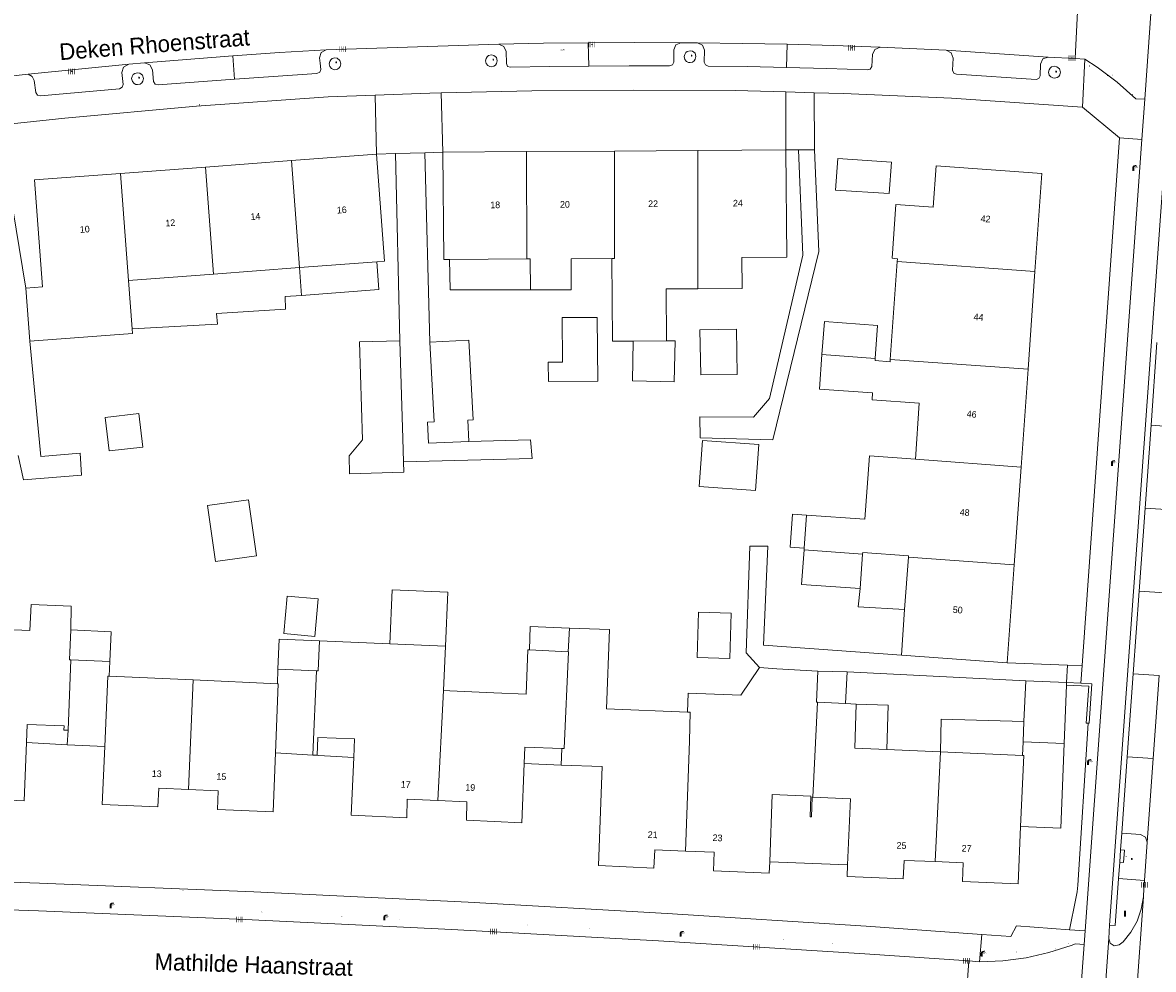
# Model space of a CAD drawing. Header units: metres. Extents: x 197457 to 198138, y 353986 to 354984.
# Tile 159 of 217: x 197948 to 198033, y 354435 to 354507. Entities that reach past the tile are written whole.
import ezdxf
from ezdxf.enums import TextEntityAlignment as Align

# ---------------------------------------------------------------- set-up
doc = ezdxf.new("R2010")
doc.units = ezdxf.units.M
doc.header["$MEASUREMENT"] = 0
for name, color, linetype, lineweight, true_color in [('afsluitpaal', 7, 'Continuous', 0, 0xde7233), ('benzine-   olieput', 7, 'Continuous', 0, 0x104b6e), ('CAI-kast', 7, 'Continuous', 0, 0x104b6e), ('elektrakast', 7, 'Continuous', 0, 0x104b6e), ('kolk', 7, 'Continuous', 0, 0x104b6e), ('lichtmast', 7, 'Continuous', 0, 0x104b6e), ('straatnaambord', 7, 'Continuous', 0, 0x104b6e), ('verkeersbordpaal', 7, 'Continuous', 0, 0x104b6e)]:
    doc.layers.add(name, color=color, linetype=linetype, lineweight=lineweight, true_color=true_color)
for name, color, linetype, lineweight in [('bijgebouw', 1, 'Continuous', 13), ('grens individueel parkeervak', 7, 'Continuous', 0), ('Grens maaiveld', 253, 'Continuous', 0), ('grens WOZ object', 7, 'Continuous', 0), ('hoofdgebouw', 1, 'Continuous', 0), ('Hoogtepunt', 7, 'Continuous', 0), ('huisnummerreeks BGT', 7, 'Continuous', 0), ('kant verharding', 7, 'Continuous', 0), ('muur breder dan 30cm', 30, 'Continuous', 0), ('openbare ruimte label tekst', 7, 'Continuous', 0), ('tussenmuur', 1, 'Continuous', 13), ('vlakafsluiter', 1, 'Continuous', 0), ('waterleidingput', 132, 'Continuous', 0), ('weginrichtingselement', 7, 'Continuous', 0)]:
    doc.layers.add(name, color=color, linetype=linetype, lineweight=lineweight)
doc.styles.add('Style-STANDARD', font='STANDARD.shx')
doc.styles.add('Style-WORKING', font='WORKING.shx')

# ---------------------------------------------------------------- blocks, each defined once
blk = doc.blocks.new('kolk')
at = {"layer": 'kolk', "linetype": 'Continuous', "lineweight": 0, "true_color": 0xbd2877}
for points in [[(-0.49, -0.43), (-0.49, 0), (-0.49, 0.42), (-0.4, 0.42), (-0.4, 0), (-0.4, -0.43)], [(-0.19, -0.43), (-0.19, 0), (-0.19, 0.42), (-0.11, 0.42), (-0.11, 0), (-0.11, -0.43)], [(0.11, -0.43), (0.11, 0), (0.11, 0.42), (0.19, 0.42), (0.19, 0), (0.19, -0.43)], [(0.4, -0.43), (0.4, 0), (0.4, 0.42), (0.49, 0.42), (0.49, 0), (0.49, -0.43)]]:
    blk.add_hatch(color=232, dxfattribs=at).paths.add_polyline_path(points)
at = {"layer": 'kolk', "linetype": 'Continuous', "lineweight": 0, "true_color": 0x681648}
blk.add_hatch(color=219, dxfattribs=at).paths.add_polyline_path([(0.1, 0, 1), (-0.1, 0, 1)])
blk = doc.blocks.new('benzineolieput')
at = {"layer": 'benzine-   olieput', "linetype": 'Continuous', "lineweight": 0, "true_color": 0xbd2877}
h = blk.add_hatch(color=232, dxfattribs=at)
edge = h.paths.add_edge_path()
edge.add_spline(control_points=[(0.44, 0), (0.44, 0.04), (0.43, 0.09), (0.36, 0.2), (0.28, 0.26), (0.09, 0.32), (-0.02, 0.33), (-0.22, 0.29), (-0.31, 0.24), (-0.42, 0.12), (-0.44, 0.06), (-0.44, -0.06), (-0.42, -0.12), (-0.33, -0.22), (-0.28, -0.26), (-0.1, -0.33), (0.04, -0.33), (0.27, -0.27), (0.37, -0.2), (0.43, -0.08), (0.44, -0.04), (0.44, 0)], knot_values=[0, 0, 0, 0, 0.060484, 0.060484, 0.178041, 0.178041, 0.295599, 0.295599, 0.413157, 0.413157, 0.498623, 0.498623, 0.584089, 0.584089, 0.669555, 0.669555, 0.808438, 0.808438, 0.94732, 0.94732, 1, 1, 1, 1], degree=3, periodic=0)
edge = h.paths.add_edge_path(flags=16)
edge.add_ellipse((0, 0), major_axis=(0.392, 0), ratio=0.689655, start_angle=0, end_angle=360)
h = blk.add_hatch(color=232, dxfattribs=at)
h.paths.add_polyline_path([(-0.05, -0.09, -0.572477), (-0.05, 0.09, 0.381612), (-0.15, 0.17), (-0.25, 0.17), (-0.25, -0.18), (-0.15, -0.18, 0.381612)])
h.paths.add_polyline_path([(-0.15, -0.12), (-0.2, -0.12), (-0.2, -0.02), (-0.15, -0.02, -1)], flags=16)
h.paths.add_polyline_path([(-0.15, 0.02), (-0.2, 0.02), (-0.2, 0.12), (-0.15, 0.12, -1)], flags=16)
at = {"layer": 'benzine-   olieput', "linetype": 'Continuous', "lineweight": 0, "true_color": 0x681648}
blk.add_hatch(color=219, dxfattribs=at).paths.add_polyline_path([(0.1, 0, 1), (-0.1, 0, 1)])
at = {"layer": 'benzine-   olieput', "linetype": 'Continuous', "lineweight": 0, "true_color": 0xbd2877}
h = blk.add_hatch(color=232, dxfattribs=at)
h.paths.add_polyline_path([(0.27, -0.08), (0.27, 0.07, 1), (0.07, 0.07), (0.07, 0.07, -0.377964), (0.07, -0.07), (0.07, -0.08, 1)])
h.paths.add_polyline_path([(0.12, -0.08), (0.12, 0.07, -1), (0.23, 0.07), (0.23, -0.08, -1)], flags=16)
blk = doc.blocks.new('kast')
at = {"layer": 'CAI-kast', "linetype": 'Continuous', "lineweight": 0, "true_color": 0xbd2877}
h = blk.add_hatch(color=232, dxfattribs=at)
edge = h.paths.add_edge_path()
edge.add_arc((0, 0), 0.1, 0, 360)
edge.add_line((0, -0.1), (0.34, -0.1))
edge.add_line((0.34, -0.1), (0.34, 0.47))
edge.add_line((0.34, 0.47), (-0.34, 0.47))
edge.add_line((-0.34, 0.47), (-0.34, -0.1))
edge.add_line((-0.34, -0.1), (0, -0.1))
edge = h.paths.add_edge_path(flags=16)
edge.add_arc((-0.2, 0.31), 0.0607, 0, 360)
at = {"layer": 'CAI-kast', "linetype": 'Continuous', "lineweight": 0, "true_color": 0x681648}
blk.add_hatch(color=219, dxfattribs=at).paths.add_polyline_path([(-0.1, 0, 1), (0.1, 0, 1)])
at = {"layer": 'CAI-kast', "color": 232, "linetype": 'Continuous', "lineweight": 0, "true_color": 0xbd2877, "extrusion": (0, 0, -1)}
blk.add_solid([(-0.34, 0.65), (0.34, 0.65), (-0.34, 0.55), (0.34, 0.55)], dxfattribs=at)
blk = doc.blocks.new('lichtmast')
at = {"layer": 'lichtmast', "linetype": 'Continuous', "lineweight": 0, "true_color": 0xbd2877}
for points in [[(0.15, 0.42, -0.344151), (0.3, 0.61), (0.43, 0.64, 0.960861), (0.4, 0.79), (0.1, 0.74, 0.366629), (-0.15, 0.45), (-0.15, -0.1), (0, -0.1, -0.414214), (-0.1, 0, -1), (0.1, 0, -0.414214), (0, -0.1), (0.15, -0.1)], [(0.35, 0.55, 1), (0.3, 0.56), (0.23, 0.32, 1), (0.28, 0.31)], [(0.42, 0.58, 1), (0.38, 0.57), (0.44, 0.33, 1), (0.48, 0.34)], [(0.49, 0.61, 1), (0.45, 0.58), (0.63, 0.4, 1), (0.66, 0.43)]]:
    blk.add_hatch(color=232, dxfattribs=at).paths.add_polyline_path(points)
at = {"layer": 'lichtmast', "linetype": 'Continuous', "lineweight": 0, "true_color": 0x681648}
blk.add_hatch(color=219, dxfattribs=at).paths.add_polyline_path([(-0.1, 0, 1), (0.1, 0, 1)])
blk = doc.blocks.new('afsluitpaal')
at = {"layer": 'afsluitpaal', "linetype": 'Continuous', "lineweight": 0, "true_color": 0xbd2877}
blk.add_hatch(color=232, dxfattribs=at).paths.add_polyline_path([(0.15, 0.65, 1), (-0.15, 0.65), (-0.15, 0.05), (-0.3, 0.05), (-0.3, -0.1), (0, -0.1, -0.414214), (-0.1, 0, -1), (0.1, 0, -0.414214), (0, -0.1), (0.3, -0.1), (0.3, 0.05), (0.15, 0.05)])
at = {"layer": 'afsluitpaal', "linetype": 'Continuous', "lineweight": 0, "true_color": 0x681648}
blk.add_hatch(color=219, dxfattribs=at).paths.add_polyline_path([(0.1, 0, 1), (-0.1, 0, 1)])
blk = doc.blocks.new('waterleidingput')
at = {"layer": 'waterleidingput', "linetype": 'Continuous', "lineweight": 0, "true_color": 0x248bcb}
h = blk.add_hatch(color=142, dxfattribs=at)
edge = h.paths.add_edge_path()
edge.add_spline(control_points=[(0.44, 0), (0.44, 0.04), (0.43, 0.09), (0.36, 0.2), (0.28, 0.26), (0.09, 0.32), (-0.02, 0.33), (-0.22, 0.29), (-0.31, 0.24), (-0.42, 0.12), (-0.44, 0.06), (-0.44, -0.06), (-0.42, -0.12), (-0.33, -0.22), (-0.28, -0.26), (-0.1, -0.33), (0.04, -0.33), (0.27, -0.27), (0.37, -0.2), (0.43, -0.08), (0.44, -0.04), (0.44, 0)], knot_values=[0, 0, 0, 0, 0.060484, 0.060484, 0.178041, 0.178041, 0.295599, 0.295599, 0.413157, 0.413157, 0.498623, 0.498623, 0.584089, 0.584089, 0.669555, 0.669555, 0.808438, 0.808438, 0.94732, 0.94732, 1, 1, 1, 1], degree=3, periodic=0)
edge = h.paths.add_edge_path(flags=16)
edge.add_ellipse((0, 0), major_axis=(0.392, 0), ratio=0.689655, start_angle=0, end_angle=360)
for points in [[(-0.05, -0.09, -0.141608), (-0.09, -0.05), (-0.1, -0.09), (-0.17, 0.18), (-0.22, 0.18), (-0.12, -0.17), (-0.07, -0.17)], [(0.03, 0.18), (-0.02, 0.18), (-0.05, 0.09, -0.269854), (0.05, 0.09)], [(0.23, 0.18), (0.18, 0.18), (0.1, -0.09), (0.09, -0.05, -0.141608), (0.05, -0.09), (0.08, -0.17), (0.13, -0.17)]]:
    blk.add_hatch(color=142, dxfattribs=at).paths.add_polyline_path(points)
at = {"layer": 'waterleidingput', "linetype": 'Continuous', "lineweight": 0, "true_color": 0x104b6e}
blk.add_hatch(color=156, dxfattribs=at).paths.add_polyline_path([(0.1, 0, 1), (-0.1, 0, 1)])
blk = doc.blocks.new('kast_1')
at = {"layer": 'elektrakast', "linetype": 'Continuous', "lineweight": 0, "true_color": 0xbd2877}
h = blk.add_hatch(color=232, dxfattribs=at)
edge = h.paths.add_edge_path()
edge.add_arc((0, 0), 0.1, 0, 360)
edge.add_line((0, -0.1), (0.34, -0.1))
edge.add_line((0.34, -0.1), (0.34, 0.47))
edge.add_line((0.34, 0.47), (-0.34, 0.47))
edge.add_line((-0.34, 0.47), (-0.34, -0.1))
edge.add_line((-0.34, -0.1), (0, -0.1))
edge = h.paths.add_edge_path(flags=16)
edge.add_arc((-0.2, 0.31), 0.0607, 0, 360)
at = {"layer": 'elektrakast', "linetype": 'Continuous', "lineweight": 0, "true_color": 0x681648}
blk.add_hatch(color=219, dxfattribs=at).paths.add_polyline_path([(-0.1, 0, 1), (0.1, 0, 1)])
at = {"layer": 'elektrakast', "color": 232, "linetype": 'Continuous', "lineweight": 0, "true_color": 0xbd2877, "extrusion": (0, 0, -1)}
blk.add_solid([(-0.34, 0.65), (0.34, 0.65), (-0.34, 0.55), (0.34, 0.55)], dxfattribs=at)
blk = doc.blocks.new('paal')
at = {"layer": 'verkeersbordpaal', "linetype": 'Continuous', "lineweight": 0, "true_color": 0xbd2877}
blk.add_hatch(color=232, dxfattribs=at).paths.add_polyline_path([(0.15, 0.8), (-0.15, 0.8), (-0.15, -0.1), (0, -0.1, -0.414214), (-0.1, 0, -1), (0.1, 0, -0.414214), (0, -0.1), (0.15, -0.1)])
at = {"layer": 'verkeersbordpaal', "linetype": 'Continuous', "lineweight": 0, "true_color": 0x681648}
blk.add_hatch(color=219, dxfattribs=at).paths.add_polyline_path([(-0.1, 0, 1), (0.1, 0, 1)])
blk = doc.blocks.new('bord_3')
at = {"layer": 'straatnaambord', "linetype": 'Continuous', "lineweight": 0, "true_color": 0xbd2877}
h = blk.add_hatch(color=232, dxfattribs=at)
h.paths.add_polyline_path([(-0.75, -0.38), (-0.75, 0.38), (0.75, 0.38), (0.75, -0.38)])
h.paths.add_polyline_path([(-0.65, -0.27), (-0.65, 0.27), (0.65, 0.27), (0.65, -0.27)], flags=16)
at = {"layer": 'straatnaambord', "linetype": 'Continuous', "lineweight": 0, "true_color": 0xbd2877, "transparency": 33554534}
h = blk.add_hatch(color=232, dxfattribs=at)
h.paths.add_polyline_path([(-0.65, -0.27), (-0.65, 0.27), (0.65, 0.27), (0.65, -0.27)])
h.paths.add_polyline_path([(-0.55, -0.18), (-0.55, 0.17), (0.55, 0.17), (0.55, -0.18)], flags=16)
at = {"layer": 'straatnaambord', "linetype": 'Continuous', "lineweight": 0, "true_color": 0x681648}
blk.add_hatch(color=219, dxfattribs=at).paths.add_polyline_path([(-0.1, 0, 1), (0.1, 0, 1)])

msp = doc.modelspace()

# ---------------------------------------------------------------- linework, layer by layer
at = {"layer": 'bijgebouw', "linetype": 'Continuous', "lineweight": 13}
for p, q in [((197976.237, 354475.1), (197976.008, 354482.49)), ((197978.607, 354476.36), (197978.296, 354482.377)), ((197981.546, 354476.512), (197981.162, 354476.492)), ((197981.162, 354476.492), (197981.229, 354474.893)), ((197976.237, 354475.1), (197976.291, 354473.358)), ((198023.104, 354453.756), (198023.237, 354456.822)), ((198023.237, 354456.822), (198026.325, 354456.688)), ((198026.317, 354456.489), (198026.135, 354452.1)), ((198026.317, 354456.489), (198026.325, 354456.688))]:
    msp.add_line(p, q, dxfattribs=at)
at = {"layer": 'bijgebouw', "linetype": 'Continuous', "lineweight": 13, "flags": 128}
for points in [[(198009.056, 354496.243), (198008.897, 354493.862), (198012.949, 354493.592), (198013.108, 354495.973), (198009.056, 354496.243)], [(198011.883, 354481.158), (198012.059, 354483.645), (198008.047, 354483.93), (198007.87, 354481.442)], [(197976.008, 354482.49), (197972.969, 354482.396), (197973.198, 354475.006)], [(197978.296, 354482.377), (197981.235, 354482.529), (197981.546, 354476.512)], [(197981.229, 354474.893), (197978.183, 354474.765), (197978.117, 354476.339), (197978.607, 354476.36)], [(197976.291, 354473.358), (197976.315, 354472.572), (197972.233, 354472.445), (197972.191, 354473.806), (197973.198, 354475.006)], [(198006.519, 354466.701), (198006.334, 354464.099), (198010.751, 354463.785)], [(197954.147, 354458.282), (197954.239, 354460.524), (197951.207, 354460.674)], [(197969.958, 354459.841), (197966.912, 354459.97), (197966.826, 354457.705)]]:
    msp.add_lwpolyline(points, dxfattribs=at)
at = {"layer": 'grens individueel parkeervak', "linetype": 'Continuous', "lineweight": 0}
for p, q in [((197990.239, 354504.979), (197990.27, 354503.217)), ((198005.252, 354504.864), (198005.192, 354503.124)), ((198017.244, 354504.411), (198024.938, 354503.905)), ((197955.571, 354503.353), (197947.982, 354502.606)), ((197963.416, 354503.991), (197956.751, 354503.458)), ((197963.544, 354502.226), (197963.416, 354503.991)), ((198033.14, 354482.354), (198032.693, 354476.113)), ((198032.693, 354476.113), (198032.245, 354469.847)), ((198034.651, 354475.974), (198032.693, 354476.113)), ((198032.245, 354469.847), (198031.798, 354463.588)), ((198034.204, 354469.717), (198032.245, 354469.847)), ((198031.798, 354463.588), (198031.351, 354457.347)), ((198031.798, 354463.588), (198033.757, 354463.46)), ((198031.351, 354457.347), (198030.903, 354451.076)), ((198033.312, 354457.222), (198031.351, 354457.347)), ((198032.865, 354450.97), (198033.312, 354457.222)), ((198030.903, 354451.076), (198030.492, 354445.327)), ((198030.903, 354451.076), (198032.865, 354450.97)), ((198032.413, 354444.638), (198032.865, 354450.97))]:
    msp.add_line(p, q, dxfattribs=at)
at = {"layer": 'grens individueel parkeervak', "linetype": 'Continuous', "lineweight": 0, "flags": 128}
for points in [[(197970.459, 354504.448), (197966.937, 354504.233), (197963.416, 354503.991)], [(197963.544, 354502.226), (197969.76, 354502.66), (197969.974, 354502.753), (197970.056, 354502.971), (197969.999, 354503.449), (197969.964, 354503.852), (197970.086, 354504.254), (197970.459, 354504.448)], [(197983.479, 354504.871), (197986.859, 354504.938), (197990.239, 354504.979)], [(197990.27, 354503.217), (197987.316, 354503.181), (197984.362, 354503.127), (197984.149, 354503.201), (197984.06, 354503.407), (197984.053, 354504.314), (197983.878, 354504.707), (197983.479, 354504.871)], [(197990.239, 354504.979), (197993.729, 354504.996), (197997.219, 354504.984)], [(197990.27, 354503.217), (197993.323, 354503.236), (197996.377, 354503.236), (197996.586, 354503.323), (197996.682, 354503.528), (197996.687, 354504.436), (197996.837, 354504.823), (197997.219, 354504.984)], [(197998.482, 354504.975), (197998.861, 354504.809), (197999.007, 354504.423), (197998.982, 354503.504), (197999.071, 354503.303), (197999.272, 354503.213)], [(197998.482, 354504.975), (198001.867, 354504.933), (198005.252, 354504.864)], [(198005.192, 354503.124), (198008.244, 354503.038), (198011.296, 354502.925), (198011.516, 354502.995), (198011.624, 354503.2), (198011.668, 354504.098), (198011.853, 354504.482), (198012.249, 354504.642)], [(198005.252, 354504.864), (198008.751, 354504.766), (198012.249, 354504.642)], [(198017.244, 354504.411), (198017.617, 354504.223), (198017.754, 354503.829), (198017.727, 354502.909), (198017.811, 354502.693), (198018.022, 354502.6), (198024.018, 354502.208), (198024.223, 354502.29), (198024.323, 354502.487), (198024.365, 354503.372), (198024.539, 354503.76), (198024.938, 354503.905)], [(197955.571, 354503.353), (197955.182, 354503.151), (197955.05, 354502.733), (197955.142, 354501.839), (197955.07, 354501.626), (197954.875, 354501.513), (197948.912, 354500.978), (197948.677, 354501.015), (197948.554, 354501.219), (197948.43, 354502.127), (197948.286, 354502.441), (197947.982, 354502.606)], [(197963.544, 354502.226), (197957.776, 354501.805), (197957.55, 354501.865), (197957.432, 354502.066), (197957.35, 354502.946), (197957.155, 354503.324), (197956.751, 354503.458)], [(198005.192, 354503.124), (198002.232, 354503.181), (197999.272, 354503.213)], [(198030.492, 354445.327), (198031.911, 354445.228), (198032.28, 354445.033), (198032.413, 354444.638)]]:
    msp.add_lwpolyline(points, dxfattribs=at)
at = {"layer": 'Grens maaiveld', "linetype": 'Continuous', "lineweight": 0}
for p, q in [((198027.211, 354508.701), (198026.96, 354503.789)), ((198018.946, 354435.68), (198018.588, 354430.743))]:
    msp.add_line(p, q, dxfattribs=at)
at = {"layer": 'grens WOZ object', "linetype": 'Continuous', "lineweight": 0}
for p, q in [((197968.45, 354488.009), (197961.958, 354487.52)), ((197968.45, 354488.009), (197974.274, 354488.448)), ((197968.608, 354485.915), (197968.45, 354488.009)), ((197985.591, 354488.66), (197979.756, 354488.619)), ((197985.591, 354488.66), (197985.865, 354488.662)), ((197985.875, 354486.323), (197985.865, 354488.662)), ((197961.958, 354487.52), (197955.545, 354487.037)), ((197955.545, 354487.037), (197955.82, 354483.392)), ((197998.666, 354483.31), (198001.424, 354483.354)), ((197998.721, 354479.905), (197998.666, 354483.31)), ((198001.424, 354483.354), (198001.479, 354479.95)), ((197996.144, 354482.48), (197993.615, 354482.462)), ((198001.479, 354479.95), (197998.721, 354479.905)), ((197953.8, 354476.707), (197956.338, 354476.991)), ((197956.338, 354476.991), (197956.62, 354474.464)), ((197954.082, 354474.181), (197953.8, 354476.707)), ((197956.62, 354474.464), (197954.082, 354474.181)), ((198006.705, 354469.329), (198006.528, 354466.828)), ((198010.751, 354463.785), (198010.936, 354466.388)), ((198014.385, 354466.143), (198014.105, 354462.204)), ((198014.393, 354466.253), (198014.385, 354466.143)), ((197998.447, 354458.57), (197998.545, 354461.993)), ((197998.545, 354461.993), (198001.027, 354461.922)), ((198001.027, 354461.922), (198000.929, 354458.498)), ((197988.818, 354460.807), (197988.724, 354459.01)), ((197975.271, 354459.617), (197979.461, 354459.44)), ((197988.724, 354459.01), (197985.801, 354459.157)), ((197951.205, 354458.399), (197950.994, 354453.093)), ((197951.205, 354458.399), (197954.147, 354458.282)), ((197954.102, 354457.179), (197954.147, 354458.282)), ((198000.929, 354458.498), (197998.447, 354458.57)), ((197966.826, 354457.705), (197966.784, 354456.602)), ((197969.724, 354457.581), (197966.826, 354457.705)), ((197969.724, 354457.581), (197969.453, 354451.227)), ((198007.558, 354457.549), (198009.762, 354457.491)), ((198009.762, 354457.491), (198009.654, 354455.099)), ((198007.527, 354455.205), (198009.654, 354455.099)), ((197950.994, 354453.093), (197950.923, 354451.999)), ((198023.037, 354452.226), (198023.104, 354453.756)), ((197950.923, 354451.999), (197947.844, 354452.157)), ((198023.037, 354452.226), (198023.009, 354451.181)), ((198026.135, 354452.1), (198023.037, 354452.226)), ((197953.768, 354451.853), (197950.923, 354451.999)), ((197969.453, 354451.217), (197966.634, 354451.391)), ((197988.196, 354450.466), (197988.244, 354451.715)), ((198016.812, 354451.452), (198023.009, 354451.181)), ((197969.453, 354451.227), (197969.453, 354451.217)), ((197972.547, 354451.027), (197969.453, 354451.217)), ((197988.196, 354450.466), (197985.408, 354450.574)), ((198003.922, 354443.17), (198009.804, 354442.922))]:
    msp.add_line(p, q, dxfattribs=at)
at = {"layer": 'grens WOZ object', "linetype": 'Continuous', "lineweight": 0, "flags": 128}
for points in [[(197974.274, 354488.448), (197974.432, 354486.354), (197968.608, 354485.915)], [(197985.875, 354486.323), (197979.817, 354486.334), (197979.756, 354488.619)], [(197968.608, 354485.915), (197967.374, 354485.836), (197967.395, 354484.865), (197962.199, 354484.554), (197962.266, 354483.75), (197955.82, 354483.392)], [(197990.918, 354484.252), (197990.949, 354479.443), (197987.227, 354479.419), (197987.218, 354480.878), (197988.296, 354480.885), (197988.275, 354484.235), (197990.918, 354484.252)], [(197996.144, 354482.48), (197996.78, 354482.48), (197996.726, 354479.392), (197993.573, 354479.452), (197993.615, 354482.462)], [(197998.598, 354471.495), (197998.851, 354474.964), (198003.1, 354474.654), (198002.847, 354471.185), (197998.598, 354471.495)], [(197965.198, 354466.259), (197962.122, 354465.822), (197961.521, 354470.048), (197964.597, 354470.485), (197965.198, 354466.259)], [(198006.705, 354469.329), (198005.642, 354469.404), (198005.465, 354466.904), (198006.528, 354466.828)], [(198010.936, 354466.388), (198010.944, 354466.498), (198014.393, 354466.253)], [(197979.461, 354459.44), (197979.633, 354463.514), (197975.442, 354463.691), (197975.271, 354459.617)], [(198010.751, 354463.785), (198010.611, 354462.417), (198014.105, 354462.204)], [(197969.608, 354460.178), (197967.267, 354460.389), (197967.522, 354463.218), (197969.863, 354463.007), (197969.608, 354460.178)], [(197988.818, 354460.807), (197985.863, 354460.932), (197985.801, 354459.157)], [(198007.558, 354457.549), (198007.467, 354455.208), (198007.527, 354455.205)], [(197953.768, 354451.853), (197954.003, 354457.184), (197954.102, 354457.179)], [(197966.634, 354451.391), (197966.846, 354456.599), (197966.784, 354456.602)], [(198010.442, 354455.06), (198010.34, 354451.734), (198012.756, 354451.629)], [(198010.442, 354455.06), (198012.859, 354454.986), (198012.756, 354451.629)], [(198023.104, 354453.756), (198016.862, 354453.927), (198016.812, 354451.452)], [(197950.994, 354453.093), (197950.674, 354453.106), (197950.687, 354453.425), (197947.899, 354453.536), (197947.844, 354452.157)], [(197969.453, 354451.227), (197969.772, 354451.213), (197969.83, 354452.556), (197972.607, 354452.438), (197972.547, 354451.027)], [(197985.408, 354450.574), (197985.457, 354451.823), (197988.244, 354451.715)], [(198026.135, 354452.1), (198025.878, 354445.694), (198022.855, 354445.836)], [(198023.009, 354451.181), (198023.088, 354451.178), (198022.855, 354445.836)], [(198003.922, 354443.17), (198004.118, 354448.237), (198007.036, 354448.124), (198006.975, 354446.555), (198007.075, 354446.551), (198007.132, 354448.03), (198007.169, 354448.029)], [(198007.169, 354448.029), (198010.009, 354447.919), (198009.804, 354442.922)]]:
    msp.add_lwpolyline(points, dxfattribs=at)
at = {"layer": 'hoofdgebouw', "linetype": 'Continuous', "lineweight": 0}
for p, q in [((197974.263, 354496.57), (197967.845, 354496.086)), ((197979.277, 354496.716), (197985.587, 354496.761)), ((197985.587, 354496.761), (197992.217, 354496.808)), ((197992.217, 354496.808), (197998.506, 354496.853)), ((197998.506, 354496.853), (198005.154, 354496.9)), ((197961.35, 354495.597), (197967.845, 354496.086)), ((197954.935, 354495.114), (197961.35, 354495.597)), ((197988.944, 354488.684), (197992.02, 354488.706)), ((198013.021, 354481.077), (198013.544, 354488.459)), ((198023.414, 354480.34), (198023.939, 354487.722)), ((197947.809, 354486.454), (197949.056, 354486.548)), ((197948.11, 354482.465), (197947.809, 354486.454)), ((198013.01, 354480.91), (198013.021, 354481.077)), ((198022.89, 354472.959), (198023.414, 354480.34)), ((198015.211, 354477.766), (198014.912, 354473.556)), ((198022.365, 354465.577), (198022.89, 354472.959)), ((198006.528, 354466.828), (198006.519, 354466.701)), ((198021.84, 354458.19), (198022.365, 354465.577)), ((198014.105, 354462.204), (198013.86, 354458.756)), ((197948.113, 354460.621), (197941.749, 354460.89)), ((197969.958, 354459.841), (197975.271, 354459.617)), ((197979.461, 354459.44), (197979.319, 354456.079)), ((198013.86, 354458.756), (198021.84, 354458.19)), ((198004.454, 354457.735), (198003.157, 354457.819)), ((198004.454, 354457.735), (198007.558, 354457.549)), ((197960.427, 354456.891), (197954.102, 354457.179)), ((197966.784, 354456.602), (197960.427, 354456.891)), ((197979.79, 354456.058), (197979.319, 354456.079)), ((197983.105, 354455.912), (197979.79, 354456.058)), ((198009.654, 354455.099), (198010.442, 354455.06)), ((197991.613, 354454.696), (197997.729, 354454.458)), ((198012.756, 354451.629), (198016.812, 354451.452))]:
    msp.add_line(p, q, dxfattribs=at)
at = {"layer": 'hoofdgebouw', "linetype": 'Continuous', "lineweight": 0, "flags": 128}
for points in [[(197974.274, 354488.448), (197974.872, 354488.493), (197974.263, 354496.57)], [(197979.756, 354488.619), (197979.335, 354488.616), (197979.277, 354496.716)], [(198005.154, 354496.9), (198005.212, 354488.8), (198001.829, 354488.776)], [(198023.939, 354487.722), (198024.465, 354495.124), (198016.485, 354495.69), (198016.263, 354492.566)], [(197954.935, 354495.114), (197948.447, 354494.625), (197949.056, 354486.548)], [(198013.544, 354488.459), (198013.56, 354488.682), (198013.161, 354488.71), (198013.448, 354492.765), (198016.263, 354492.566)], [(197988.944, 354488.684), (197988.954, 354486.337), (197985.875, 354486.323)], [(197993.615, 354482.462), (197992.065, 354482.451), (197992.02, 354488.706)], [(197998.513, 354486.417), (198001.845, 354486.441), (198001.829, 354488.776)], [(197998.513, 354486.417), (197996.116, 354486.4), (197996.144, 354482.48)], [(197955.82, 354483.392), (197955.846, 354483.048), (197948.11, 354482.465)], [(198007.87, 354481.442), (198007.686, 354478.845), (198011.684, 354478.561), (198011.646, 354478.019), (198015.211, 354477.766)], [(198013.01, 354480.91), (198011.871, 354480.991), (198011.883, 354481.158)], [(198014.912, 354473.556), (198011.453, 354473.801), (198011.113, 354469.016), (198006.705, 354469.329)], [(197951.207, 354460.674), (197951.235, 354462.451), (197948.196, 354462.588), (197948.113, 354460.621)], [(197991.613, 354454.696), (197991.846, 354460.684), (197988.818, 354460.807)], [(197985.801, 354459.157), (197985.688, 354459.163), (197985.545, 354455.804), (197983.105, 354455.912)], [(198003.157, 354457.819), (198001.74, 354455.731), (197997.784, 354455.885), (197997.729, 354454.458)], [(197941.276, 354449.446), (197943.534, 354449.345), (197943.468, 354447.937), (197947.669, 354447.761), (197947.844, 354452.157)], [(197960.072, 354448.615), (197957.831, 354448.724), (197957.759, 354447.303), (197953.576, 354447.49), (197953.768, 354451.853)], [(197966.634, 354451.391), (197966.453, 354446.936), (197962.262, 354447.104), (197962.309, 354448.506), (197960.072, 354448.615)], [(197978.889, 354447.792), (197976.58, 354447.895), (197976.552, 354446.489), (197972.361, 354446.673), (197972.547, 354451.027)], [(197978.889, 354447.792), (197981.067, 354447.695), (197981.046, 354446.293), (197985.235, 354446.115), (197985.408, 354450.574)], [(197997.563, 354443.975), (197995.247, 354444.076), (197995.194, 354442.692), (197991.005, 354442.872), (197991.294, 354450.346), (197988.196, 354450.466)], [(198022.855, 354445.836), (198022.666, 354441.503), (198018.467, 354441.685), (198018.519, 354443.094), (198016.396, 354443.174)], [(198003.922, 354443.17), (198003.889, 354442.311), (197999.683, 354442.489), (197999.729, 354443.881), (197997.563, 354443.975)], [(198016.396, 354443.174), (198014.059, 354443.262), (198013.984, 354441.882), (198009.769, 354442.063), (198009.804, 354442.922)]]:
    msp.add_lwpolyline(points, dxfattribs=at)
at = {"layer": 'kant verharding', "linetype": 'Continuous', "lineweight": 0}
for p, q in [((197970.459, 354504.448), (197983.479, 354504.871)), ((197998.482, 354504.975), (197997.219, 354504.984)), ((198012.249, 354504.642), (198017.244, 354504.411)), ((197956.751, 354503.458), (197955.571, 354503.353)), ((198024.938, 354503.905), (198026.96, 354503.789)), ((198027.706, 354503.746), (198026.96, 354503.789)), ((198028.621, 354503.149), (198027.706, 354503.746)), ((197941.858, 354501.931), (197947.982, 354502.606)), ((198030.131, 354502.012), (198028.621, 354503.149)), ((198031.54, 354500.752), (198030.131, 354502.012)), ((197970.623, 354500.9), (197974.163, 354501.03)), ((197974.263, 354496.57), (197974.163, 354501.03)), ((197979.277, 354496.716), (197979.138, 354501.2)), ((198005.154, 354496.9), (198005.154, 354501.267)), ((198005.154, 354501.267), (198007.29, 354501.212)), ((198007.305, 354496.894), (198007.29, 354501.212)), ((198027.518, 354500.127), (198030.31, 354497.804)), ((198032.215, 354500.716), (198031.54, 354500.752)), ((198032.215, 354500.716), (198031.998, 354497.683)), ((198029.571, 354438.378), (198033.955, 354499.602)), ((198030.31, 354497.804), (198027.5, 354457.974)), ((198031.998, 354497.683), (198027.717, 354437.955)), ((197975.699, 354496.612), (197974.263, 354496.57)), ((197977.908, 354496.676), (197975.699, 354496.612)), ((197976.008, 354482.49), (197975.699, 354496.612)), ((197979.277, 354496.716), (197977.908, 354496.676)), ((197978.296, 354482.377), (197977.908, 354496.676)), ((198005.154, 354496.9), (198006.092, 354496.897)), ((198006.092, 354496.897), (198007.305, 354496.894)), ((197946.581, 354493.978), (197947.809, 354486.454)), ((198026.384, 354457.997), (198021.84, 354458.19)), ((198009.762, 354457.491), (198023.237, 354456.822)), ((198026.384, 354457.997), (198027.5, 354457.974)), ((198027.406, 354456.646), (198027.5, 354457.974)), ((198030.492, 354445.327), (198030.4, 354444.074)), ((198032.206, 354441.748), (198032.413, 354444.638)), ((198030.4, 354444.074), (198030.331, 354443.137)), ((198030.331, 354443.137), (198030.241, 354441.899)), ((198032.206, 354441.748), (198030.241, 354441.899)), ((198032.128, 354440.649), (198032.206, 354441.748)), ((198030.961, 354424.162), (198032.118, 354440.51)), ((198032.128, 354440.649), (198032.118, 354440.51)), ((198027.717, 354437.955), (198027.643, 354436.921)), ((198029.571, 354438.378), (198029.5, 354437.377)), ((198024.989, 354436.311), (198026.668, 354436.853)), ((198026.668, 354436.853), (198027.005, 354436.982)), ((198027.005, 354436.982), (198027.643, 354436.921)), ((198027.008, 354427.893), (198027.643, 354436.921)), ((198029.5, 354437.377), (198028.826, 354427.697)), ((198023.269, 354435.924), (198024.989, 354436.311)), ((198018.946, 354435.68), (198019.758, 354435.624)), ((198019.758, 354435.624), (198021.52, 354435.694)), ((198021.52, 354435.694), (198023.269, 354435.924))]:
    msp.add_line(p, q, dxfattribs=at)
at = {"layer": 'kant verharding', "linetype": 'Continuous', "lineweight": 0, "flags": 128}
for points in [[(198032.215, 354500.716), (198032.835, 354509.353), (198032.851, 354511.12)], [(197997.463, 354503.932), (197997.524, 354503.717), (197997.651, 354503.57), (197997.793, 354503.501), (197997.913, 354503.482), (197998.106, 354503.526), (197998.234, 354503.614), (197998.312, 354503.732), (197998.363, 354503.932), (197998.291, 354504.187), (197998.09, 354504.341), (197997.913, 354504.382), (197997.695, 354504.324), (197997.592, 354504.236), (197997.514, 354504.104), (197997.463, 354503.932)], [(197970.677, 354503.398), (197970.738, 354503.183), (197970.865, 354503.036), (197971.007, 354502.967), (197971.127, 354502.948), (197971.32, 354502.992), (197971.448, 354503.08), (197971.526, 354503.198), (197971.577, 354503.398), (197971.505, 354503.653), (197971.304, 354503.807), (197971.127, 354503.848), (197970.909, 354503.79), (197970.806, 354503.702), (197970.728, 354503.57), (197970.677, 354503.398)], [(197982.475, 354503.619), (197982.536, 354503.404), (197982.663, 354503.257), (197982.805, 354503.188), (197982.925, 354503.169), (197983.118, 354503.213), (197983.246, 354503.301), (197983.324, 354503.419), (197983.375, 354503.619), (197983.303, 354503.874), (197983.102, 354504.028), (197982.925, 354504.069), (197982.707, 354504.011), (197982.604, 354503.923), (197982.526, 354503.791), (197982.475, 354503.619)], [(197955.784, 354502.271), (197955.845, 354502.056), (197955.972, 354501.909), (197956.114, 354501.84), (197956.234, 354501.821), (197956.427, 354501.865), (197956.555, 354501.953), (197956.633, 354502.071), (197956.684, 354502.271), (197956.612, 354502.526), (197956.411, 354502.68), (197956.234, 354502.721), (197956.016, 354502.663), (197955.913, 354502.575), (197955.835, 354502.443), (197955.784, 354502.271)], [(198024.958, 354502.762), (198025.019, 354502.547), (198025.146, 354502.4), (198025.288, 354502.331), (198025.408, 354502.312), (198025.601, 354502.356), (198025.729, 354502.444), (198025.807, 354502.562), (198025.858, 354502.762), (198025.786, 354503.017), (198025.585, 354503.171), (198025.408, 354503.212), (198025.19, 354503.154), (198025.087, 354503.066), (198025.009, 354502.934), (198024.958, 354502.762)], [(197970.623, 354500.9), (197960.679, 354500.197), (197950.751, 354499.295), (197946.025, 354498.782)], [(197974.163, 354501.03), (197978.295, 354501.181), (197979.138, 354501.2)], [(197979.138, 354501.2), (197985.971, 354501.352), (197993.649, 354501.413), (198001.326, 354501.365), (198005.154, 354501.267)], [(198007.29, 354501.212), (198009.484, 354501.156), (198017.637, 354500.795), (198027.518, 354500.127)], [(198007.305, 354496.894), (198007.628, 354489.224), (198004.172, 354475.013), (197998.672, 354475.166), (197998.663, 354476.738), (198002.691, 354476.723), (198003.908, 354478.135), (198006.421, 354488.941), (198006.092, 354496.897)], [(197948.11, 354482.465), (197948.947, 354473.751), (197951.896, 354474.017), (197952.003, 354472.346), (197947.628, 354471.996), (197947.236, 354473.822)], [(197981.229, 354474.893), (197985.875, 354475.022), (197986.008, 354473.596), (197976.291, 354473.358)], [(198013.86, 354458.756), (198003.455, 354459.523), (198003.774, 354466.986), (198002.423, 354466.975), (198002.147, 354458.922), (198003.157, 354457.819)], [(198026.544, 354438.039), (198027.028, 354440.397), (198027.113, 354440.888), (198027.163, 354441.388), (198027.946, 354453.622)], [(197893.371, 354443.917), (197894.025, 354443.328), (197894.729, 354443.064), (197895.465, 354442.914), (197896.971, 354442.903), (197916.466, 354442.558), (197932.648, 354442.114), (197948.826, 354441.56), (197965.001, 354440.896), (197981.17, 354440.121)], [(198030.331, 354443.137), (198030.625, 354443.114), (198030.689, 354444.044), (198030.4, 354444.074)], [(198030.241, 354441.899), (198029.98, 354438.344), (198029.571, 354438.378)], [(197898.696, 354440.775), (197916.132, 354440.448), (197932.447, 354440.011), (197948.759, 354439.456)], [(198032.118, 354440.51), (198031.96, 354439.584), (198031.641, 354438.685), (198031.173, 354437.854), (198030.579, 354437.126), (198030.282, 354436.902), (198029.919, 354436.816), (198029.607, 354437.02), (198029.5, 354437.377)], [(197948.759, 354439.456), (197964.352, 354438.817), (197979.94, 354438.064), (197995.523, 354437.197), (198011.098, 354436.217), (198018.946, 354435.68)], [(197981.17, 354440.121), (197996.19, 354439.27), (198011.202, 354438.303), (198019.924, 354437.671)], [(198019.924, 354437.671), (198022.105, 354437.513), (198022.542, 354438.325), (198026.544, 354438.039)]]:
    msp.add_lwpolyline(points, dxfattribs=at)
at = {"layer": 'muur breder dan 30cm', "linetype": 'Continuous', "lineweight": 0}
for p, q in [((198027.406, 354456.646), (198026.325, 354456.699)), ((198026.325, 354456.699), (198026.325, 354456.688))]:
    msp.add_line(p, q, dxfattribs=at)
at = {"layer": 'muur breder dan 30cm', "linetype": 'Continuous', "lineweight": 0, "flags": 128}
for points in [[(198026.317, 354456.489), (198028.004, 354456.406), (198027.812, 354453.619), (198027.946, 354453.622)], [(198027.946, 354453.622), (198028.023, 354453.624), (198028.228, 354456.605), (198027.406, 354456.646)]]:
    msp.add_lwpolyline(points, dxfattribs=at)
at = {"layer": 'tussenmuur', "linetype": 'Continuous', "lineweight": 13}
for p, q in [((197985.591, 354488.66), (197985.587, 354496.761)), ((197998.506, 354496.853), (197998.513, 354486.417)), ((197967.845, 354496.086), (197968.45, 354488.009)), ((197955.545, 354487.037), (197954.935, 354495.114)), ((197961.35, 354495.597), (197961.958, 354487.52)), ((198023.939, 354487.722), (198013.544, 354488.459)), ((198011.883, 354481.158), (198007.87, 354481.442)), ((198023.414, 354480.34), (198013.021, 354481.077)), ((198022.89, 354472.959), (198014.912, 354473.556)), ((198010.936, 354466.388), (198006.519, 354466.701)), ((198022.365, 354465.577), (198014.385, 354466.143)), ((197960.427, 354456.891), (197960.072, 354448.615)), ((197979.319, 354456.079), (197978.889, 354447.792)), ((198007.527, 354455.205), (198007.169, 354448.029)), ((198016.812, 354451.452), (198016.396, 354443.174))]:
    msp.add_line(p, q, dxfattribs=at)
at = {"layer": 'tussenmuur', "linetype": 'Continuous', "lineweight": 13, "flags": 128}
for points in [[(197992.217, 354496.808), (197992.216, 354488.707), (197992.02, 354488.706)], [(197951.207, 354460.674), (197951.102, 354458.403), (197951.205, 354458.399)], [(197969.958, 354459.841), (197969.867, 354457.575), (197969.724, 354457.581)], [(197988.244, 354451.715), (197988.408, 354451.709), (197988.74, 354459.009), (197988.724, 354459.01)], [(197997.563, 354443.975), (197997.878, 354452.269), (197997.935, 354454.45), (197997.729, 354454.458)]]:
    msp.add_lwpolyline(points, dxfattribs=at)
at = {"layer": 'vlakafsluiter', "linetype": 'Continuous', "lineweight": 0}
for p, q in [((198027.706, 354503.746), (198027.518, 354500.127)), ((198031.998, 354497.683), (198030.31, 354497.804)), ((198026.325, 354456.699), (198026.384, 354457.997)), ((198019.924, 354437.671), (198019.758, 354435.624)), ((198027.717, 354437.955), (198026.544, 354438.039))]:
    msp.add_line(p, q, dxfattribs=at)

# ---------------------------------------------------------------- block references
at = {"layer": 'afsluitpaal', "linetype": 'Continuous', "lineweight": 0, "xscale": 0.1, "yscale": 0.1, "zscale": 0.1}
for p in [(198028.039, 354503.195), (198029.791, 354502.5), (198031.281, 354501.043), (198026.485, 354436.962)]:
    msp.add_blockref('afsluitpaal', p, dxfattribs=at)
at = {"layer": 'benzine-   olieput', "linetype": 'Continuous', "lineweight": 0, "xscale": 0.1, "yscale": 0.1, "zscale": 0.1}
msp.add_blockref('benzineolieput', (197965.605, 354439.378), dxfattribs=at)
at = {"layer": 'CAI-kast', "linetype": 'Continuous', "lineweight": 0, "xscale": 0.1, "yscale": 0.1, "zscale": 0.1}
for p in [(198030.826, 354443.559), (197959.661, 354440.972)]:
    msp.add_blockref('kast', p, dxfattribs=at)
at = {"layer": 'elektrakast', "linetype": 'Continuous', "lineweight": 0, "xscale": 0.1, "yscale": 0.1, "zscale": 0.1}
msp.add_blockref('kast_1', (197960.908, 354500.265), dxfattribs=at)
at = {"layer": 'kolk', "linetype": 'Continuous', "lineweight": 0, "xscale": 0.5, "yscale": 0.5}
for p in [(197990.51, 354504.848), (197971.692, 354504.493), (198010.107, 354504.6), (198026.727, 354503.818), (197951.264, 354502.825), (198032.185, 354441.418), (197963.899, 354438.803), (197983.075, 354437.894), (198002.933, 354436.75), (198018.762, 354435.682)]:
    msp.add_blockref('kolk', p, dxfattribs=at)
at = {"layer": 'lichtmast', "linetype": 'Continuous', "lineweight": 0, "xscale": 0.5, "yscale": 0.5}
for p in [(198031.362, 354495.359), (198029.741, 354473.083), (198027.949, 354450.519), (197954.207, 354439.695), (197974.857, 354438.786), (197997.206, 354437.552), (198019.926, 354436.057)]:
    msp.add_blockref('lichtmast', p, dxfattribs=at)
at = {"layer": 'straatnaambord', "linetype": 'Continuous', "lineweight": 0, "xscale": 0.1, "yscale": 0.1, "zscale": 0.1}
msp.add_blockref('bord_3', (198029.442, 354502.514), dxfattribs=at)
at = {"layer": 'verkeersbordpaal', "linetype": 'Continuous', "lineweight": 0, "xscale": 0.5, "yscale": 0.5}
msp.add_blockref('paal', (198030.741, 354439.077), dxfattribs=at)
at = {"layer": 'waterleidingput', "linetype": 'Continuous', "lineweight": 0, "xscale": 0.1, "yscale": 0.1, "zscale": 0.1}
for p in [(197971.632, 354439.015), (197976.015, 354438.819), (197985.626, 354438.387), (197990.331, 354438.159), (198004.969, 354437.298), (198008.659, 354436.991), (198022.544, 354436.344), (198025.48, 354436.579)]:
    msp.add_blockref('waterleidingput', p, dxfattribs=at)

# ---------------------------------------------------------------- texts
at = {"layer": 'Hoogtepunt', "linetype": 'Continuous', "lineweight": 0, "style": 'Style-WORKING'}
msp.add_text('25.97', height=0.1, dxfattribs=at).set_placement((197988.139, 354504.419))
msp.add_text('25.97', height=0.1, dxfattribs=at).set_placement((197988.139, 354504.419))
at = {"layer": 'huisnummerreeks BGT', "linetype": 'Continuous', "lineweight": 0, "style": 'Style-WORKING'}
for s, rotation, p in [('24', 0.4, (198001.524, 354492.874)), ('16', 4.3, (197971.639, 354492.361)), ('18', 0.4, (197983.217, 354492.744)), ('20', 0.4, (197988.476, 354492.781)), ('22', 0.4, (197995.127, 354492.829)), ('12', 4.3, (197958.702, 354491.386)), ('14', 4.3, (197965.126, 354491.87)), ('42', 355.9, (198020.211, 354491.691)), ('10', 4.3, (197952.249, 354490.9)), ('44', 355.9, (198019.684, 354484.275)), ('46', 355.9, (198019.163, 354476.948)), ('48', 355.9, (198018.636, 354469.531)), ('50', 355.9, (198018.113, 354462.175)), ('13', 357.5, (197957.682, 354449.812)), ('15', 357.7, (197962.558, 354449.597)), ('17', 357.6, (197976.464, 354448.999)), ('19', 357.8, (197981.335, 354448.776)), ('21', 357.8, (197995.098, 354445.206)), ('23', 357.8, (197999.989, 354444.973)), ('25', 357.7, (198013.868, 354444.395)), ('27', 357.5, (198018.779, 354444.177))]:
    msp.add_text(s, height=0.5, rotation=rotation, dxfattribs=at).set_placement(p, align=Align.MIDDLE_CENTER)
at = {"layer": 'openbare ruimte label tekst', "linetype": 'Continuous', "lineweight": 0, "style": 'Style-WORKING'}
for s, rotation, p in [('Deken Rhoenstraat', 4.5, (197957.51, 354504.851)), ('Mathilde Haanstraat', 358.2, (197964.996, 354435.404))]:
    msp.add_text(s, height=1.25, rotation=rotation, dxfattribs=at).set_placement(p, align=Align.MIDDLE_CENTER)
at = {"layer": 'weginrichtingselement', "style": 'Style-STANDARD'}
for p in [(197971.189, 354503.466), (197983.035, 354503.661), (197997.998, 354503.967), (198025.506, 354502.765), (197956.321, 354502.298), (198031.207, 354443.338)]:
    msp.add_text('b', height=0.1, rotation=359.66914, dxfattribs=at).set_placement(p)

doc.saveas('drawing.dxf')
